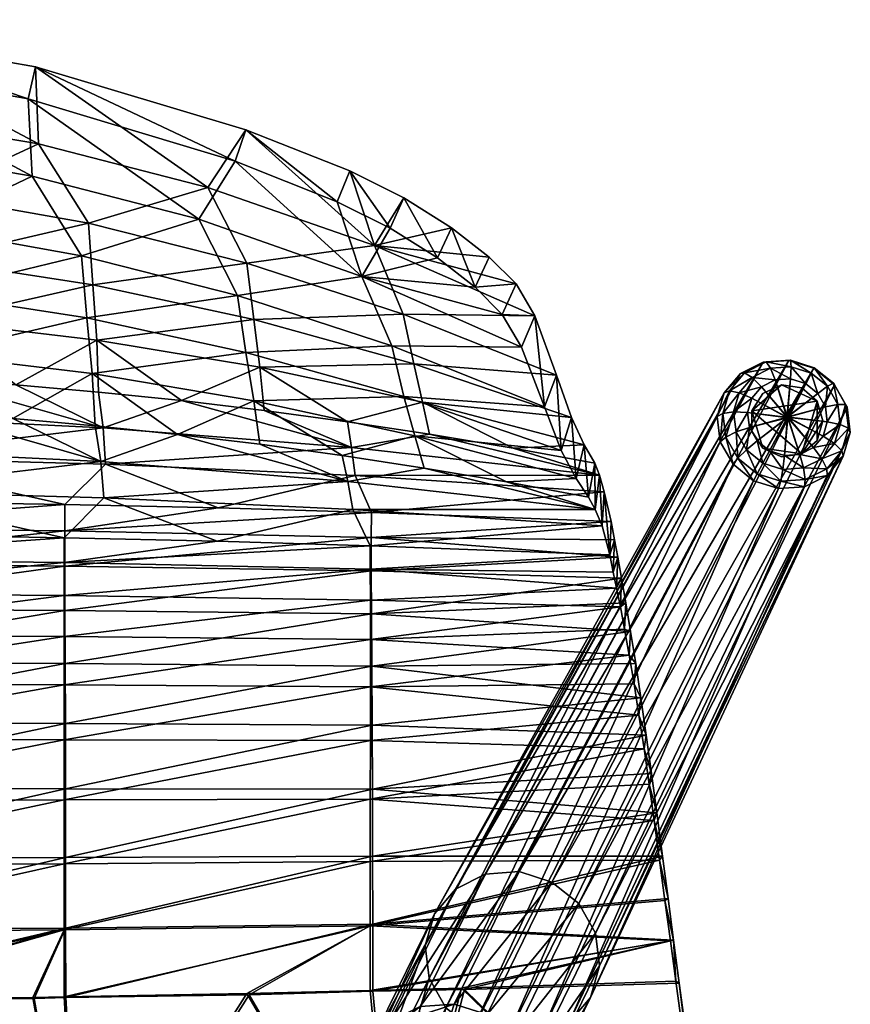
# Model space of a CAD drawing. Header units: millimetres. Extents: x -240 to 240, y -260 to 274.
# Tile 10 of 10: x 80 to 240, y 84 to 274. Entities that reach past the tile are written whole.
import ezdxf

# ---------------------------------------------------------------- set-up
doc = ezdxf.new("R2010")
doc.units = ezdxf.units.MM
for name, color, linetype, true_color in [('377I_seat', 7, 'Continuous', 0xe1c657), ('377I_seat_edge', 7, 'Continuous', 0xe4d699), ('377PJ wooden leg', 7, 'Continuous', 0xe4d699), ('felf glide', 7, 'Continuous', 0x000000)]:
    doc.layers.add(name, color=color, linetype=linetype, true_color=true_color)

msp = doc.modelspace()

# ---------------------------------------------------------------- meshes
at = {"layer": '377I_seat'}
mesh = msp.add_polyface(dxfattribs=at)
corners = [(63.27, 215.71, 609.39), (63.03, 204.45, 567.48), (47.11, 205.32, 567.5), (41.84, 271.97, 773.48), (82.94, 264.71, 772.9), (83.5, 249.84, 733.22), (93.98, 222.65, 650.89), (125.06, 215.96, 650.71), (94.78, 211.96, 609.3), (62.26, 240.02, 692.35), (62.77, 227.44, 651.02), (31.45, 230.32, 651.09), (116.21, 241.43, 733.09), (93.12, 234.52, 692.22), (79.09, 203.32, 567.49), (31.77, 217.96, 609.44), (50.39, 255.49, 733.33), (123.7, 226.84, 692.05), (95.06, 201.93, 567.42), (111.11, 200.29, 567.41), (92.81, 216.27, 652.6), (93.88, 205.5, 610.84), (123.51, 209.6, 652.2), (61.98, 221.04, 652.88), (62.67, 209.26, 611.12), (81.47, 258.55, 775.13), (82.26, 243.62, 735.38), (114.43, 235.29, 735.12), (121.46, 246.54, 773.97), (49.61, 249.21, 735.56), (61.39, 233.69, 694.38), (78.53, 196.84, 569.09), (91.8, 228.23, 694.13), (40.96, 265.75, 775.84), (121.93, 220.61, 693.78)]
mesh.append_faces([[corners[k] for k in face] for face in [(0, 1, 2), (3, 4, 5), (6, 7, 8), (9, 10, 11), (5, 12, 13), (0, 14, 1), (10, 0, 15), (3, 5, 16), (9, 13, 10), (10, 6, 0), (6, 8, 0), (13, 6, 10), (13, 17, 6), (8, 18, 14), (8, 19, 18), (4, 12, 5), (16, 5, 9), (5, 13, 9), (0, 8, 14), (20, 21, 22), (23, 24, 20), (20, 24, 21), (25, 26, 27), (25, 27, 28), (29, 30, 26), (24, 31, 21), (26, 32, 27), (33, 29, 26), (33, 26, 25), (26, 30, 32), (32, 20, 34), (30, 23, 32), (32, 23, 20)]])
mesh = msp.add_polyface(dxfattribs=at)
corners = [(126.24, 206.72, 609.17), (127.08, 198.4, 567.42), (111.11, 200.29, 567.41), (116.21, 241.43, 733.09), (123.7, 226.84, 692.05), (93.12, 234.52, 692.22), (125.06, 215.96, 650.71), (94.78, 211.96, 609.3), (153.93, 217.01, 691.84), (148.39, 230.24, 732.93), (143.16, 196.22, 567.33), (95.96, 195.05, 538.55), (143.93, 191.24, 538.48), (96.4, 188.03, 509.57), (123.52, 252.58, 771.92), (143.6, 244.63, 771.32), (93.98, 222.65, 650.89), (157.66, 199.97, 609.02), (155.97, 207.37, 650.48), (82.94, 264.71, 772.9), (123.51, 209.6, 652.2), (125.05, 200.24, 610.44), (154.03, 201.06, 651.7), (93.88, 205.5, 610.84), (110.36, 193.78, 568.81), (143.25, 184.68, 539.71), (126.26, 191.86, 568.63), (142.13, 189.69, 568.43), (156.17, 193.49, 609.94), (121.46, 246.54, 773.97), (114.43, 235.29, 735.12), (145.93, 224.28, 734.76), (121.93, 220.61, 693.78), (151.71, 210.86, 693.34), (141.15, 238.7, 773.24), (91.8, 228.23, 694.13), (92.81, 216.27, 652.6)]
mesh.append_faces([[corners[k] for k in face] for face in [(0, 1, 2), (3, 4, 5), (6, 0, 7), (4, 8, 6), (9, 8, 4), (0, 10, 1), (11, 12, 13), (3, 9, 4), (2, 1, 12), (14, 15, 9), (4, 6, 16), (14, 9, 3), (7, 0, 2), (0, 17, 10), (2, 12, 11), (6, 18, 0), (19, 14, 3), (1, 10, 12), (20, 21, 22), (20, 23, 21), (24, 25, 26), (23, 24, 21), (21, 27, 28), (29, 30, 31), (30, 32, 31), (21, 24, 26), (21, 26, 27), (31, 32, 33), (29, 31, 34), (30, 35, 32), (33, 20, 22), (32, 36, 20), (32, 20, 33)]])
mesh = msp.add_polyface(dxfattribs=at)
corners = [(157.66, 199.97, 609.02), (175.12, 191.13, 567.29), (158.97, 193.83, 567.3), (153.93, 217.01, 691.84), (183.54, 205.21, 692.05), (155.97, 207.37, 650.48), (179.34, 216.63, 733.13), (191.84, 185.87, 538.3), (186.43, 197.02, 650.71), (143.93, 191.24, 538.48), (148.39, 230.24, 732.93), (143.16, 196.22, 567.33), (154.05, 239.46, 769.58), (163.26, 233.66, 765.1), (175.7, 222.83, 749.53), (188.86, 191.76, 609.11), (170.51, 227.99, 758.32), (125.06, 215.96, 650.71), (190.89, 188.21, 567.19), (143.6, 244.63, 771.32), (126.24, 206.72, 609.17), (154.03, 201.06, 651.7), (156.17, 193.49, 609.94), (184.44, 190.69, 651.66), (187.33, 185.26, 609.74), (125.05, 200.24, 610.44), (142.13, 189.69, 568.43), (157.99, 187.26, 568.2), (145.93, 224.28, 734.76), (151.71, 210.86, 693.34), (176.78, 210.63, 734.68), (181.2, 199.06, 693.33), (151.38, 233.61, 771.47), (160.51, 227.86, 766.99), (141.15, 238.7, 773.24), (167.78, 222.17, 760.19), (173.03, 216.93, 751.28)]
mesh.append_faces([[corners[k] for k in face] for face in [(0, 1, 2), (3, 4, 5), (6, 4, 3), (2, 1, 7), (4, 8, 5), (2, 7, 9), (10, 6, 3), (0, 2, 11), (12, 13, 10), (14, 6, 10), (0, 15, 1), (13, 16, 10), (3, 5, 17), (19, 12, 10), (16, 14, 10), (5, 8, 0), (5, 0, 20), (8, 15, 0), (11, 2, 9), (21, 22, 23), (23, 22, 24), (21, 25, 22), (22, 26, 27), (28, 29, 30), (30, 29, 31), (29, 21, 31), (31, 21, 23), (32, 28, 33), (34, 28, 32), (35, 28, 36), (33, 28, 35), (36, 28, 30)]])
mesh.append_faces([[corners[k] for k in face] for face in [(1, 15, 18)]], dxfattribs={"vtx2": -1})
mesh = msp.add_polyface(dxfattribs=at)
corners = [(-29.81, 149.66, 430.71), (29.43, 149.84, 430.85), (29.45, 138.19, 423.13), (-0.03, 189.77, 509.56), (48.18, 189.33, 509.56), (29.39, 180.98, 479.13), (64.64, 180.61, 479.16), (31.1, 205.94, 567.5), (48.05, 197.33, 538.62), (0.12, 198.1, 538.66), (-0.2, 181.09, 479.17), (-29.77, 175.79, 465.15), (29.42, 175.82, 465.23), (29.41, 168.85, 452.14), (88.64, 149.53, 431.85), (88.59, 168.35, 452.63), (29.42, 160.15, 440.59), (-29.79, 168.73, 451.96), (-29.8, 159.99, 440.41), (88.61, 159.76, 441.33), (88.59, 175.16, 465.48), (47.11, 205.32, 567.5), (63.03, 204.45, 567.48), (64.55, 174.24, 481.26), (29.35, 174.61, 481.22), (29.36, 169.65, 467.86), (88.48, 145.41, 437.16), (29.37, 145.59, 436.06), (29.37, 134.88, 428.98), (30.93, 199.5, 569.34), (47.81, 190.88, 540.41), (46.78, 198.87, 569.28), (-0.02, 183.32, 511.39), (48.05, 182.87, 511.32), (88.47, 162.68, 456.24), (29.37, 163.13, 455.67), (29.37, 155.07, 444.99), (88.48, 154.78, 445.84), (88.46, 169.01, 468.16), (-0.71, 199.99, 569.39), (0.11, 191.66, 540.49), (62.64, 197.99, 569.2), (62.67, 209.26, 611.12), (-0.19, 174.71, 481.22)]
mesh.append_faces([[corners[k] for k in face] for face in [(3, 4, 5), (4, 6, 5), (3, 5, 10), (14, 2, 1), (15, 16, 13), (9, 4, 3), (19, 1, 16), (20, 13, 12), (21, 22, 8), (9, 8, 4), (7, 21, 8), (6, 12, 5), (23, 24, 25), (26, 27, 28), (29, 30, 31), (32, 24, 33), (34, 35, 36), (37, 36, 27), (38, 25, 35), (33, 24, 23), (31, 30, 41), (42, 31, 41), (40, 33, 30), (32, 43, 24), (40, 32, 33)]])
mesh.append_faces([[corners[k] for k in face] for face in [(0, 1, 2), (7, 8, 9), (11, 12, 13), (17, 13, 16), (18, 16, 1), (29, 39, 40), (40, 30, 29)]], dxfattribs={"vtx2": -1})
mesh = msp.add_polyface(dxfattribs=at)
corners = [(63.03, 204.45, 567.48), (79.09, 203.32, 567.49), (95.96, 195.05, 538.55), (48.05, 197.33, 538.62), (48.18, 189.33, 509.56), (88.57, 180.22, 479.24), (29.42, 175.82, 465.23), (64.64, 180.61, 479.16), (95.06, 201.93, 567.42), (111.11, 200.29, 567.41), (88.59, 175.16, 465.48), (88.59, 168.35, 452.63), (29.41, 168.85, 452.14), (88.61, 159.76, 441.33), (29.42, 160.15, 440.59), (118.18, 179.58, 479.44), (88.64, 149.53, 431.85), (29.43, 149.84, 430.85), (96.4, 188.03, 509.57), (88.44, 173.83, 481.29), (29.36, 169.65, 467.86), (88.46, 169.01, 468.16), (29.37, 163.13, 455.67), (88.47, 162.68, 456.24), (48.05, 182.87, 511.32), (64.55, 174.24, 481.26), (94.45, 195.44, 568.96), (95.52, 188.55, 540.14), (110.36, 193.78, 568.81), (62.67, 209.26, 611.12), (62.64, 197.99, 569.2), (78.53, 196.84, 569.09), (93.88, 205.5, 610.84), (117.99, 173.15, 481.35), (96.13, 181.52, 511.14), (29.37, 155.07, 444.99), (88.48, 154.78, 445.84), (88.48, 145.41, 437.16), (29.37, 145.59, 436.06), (47.81, 190.88, 540.41)]
mesh.append_faces([[corners[k] for k in face] for face in [(0, 1, 2), (3, 2, 4), (0, 2, 3), (5, 6, 7), (8, 9, 2), (4, 5, 7), (10, 11, 12), (11, 13, 14), (15, 10, 5), (16, 17, 13), (2, 18, 4), (4, 18, 5), (1, 8, 2), (5, 10, 6), (18, 15, 5), (19, 20, 21), (21, 22, 23), (24, 25, 19), (26, 27, 28), (29, 30, 31), (32, 26, 28), (33, 19, 21), (34, 19, 33), (23, 35, 36), (37, 36, 38), (19, 25, 20), (30, 39, 27), (31, 27, 26), (30, 27, 31), (32, 31, 26), (27, 24, 34), (39, 24, 27), (24, 19, 34)]])
mesh = msp.add_polyface(dxfattribs=at)
corners = [(144.61, 185.83, 509.52), (147.77, 178.71, 479.55), (118.18, 179.58, 479.44), (143.93, 191.24, 538.48), (96.4, 188.03, 509.57), (147.85, 149.01, 433.94), (88.64, 149.53, 431.85), (147.79, 159.15, 442.99), (88.59, 175.16, 465.48), (191.84, 185.87, 538.3), (147.75, 167.43, 453.76), (88.61, 159.76, 441.33), (88.59, 168.35, 452.63), (192.69, 182.69, 509.23), (147.75, 173.89, 466.09), (88.68, 137.96, 424.37), (147.57, 161.78, 457.4), (88.48, 154.78, 445.84), (147.57, 154.2, 447.55), (147.53, 172.27, 481.43), (117.99, 173.15, 481.35), (88.46, 169.01, 468.16), (110.36, 193.78, 568.81), (95.52, 188.55, 540.14), (143.25, 184.68, 539.71), (142.13, 189.69, 568.43), (157.99, 187.26, 568.2), (96.13, 181.52, 511.14), (144.21, 179.26, 510.82), (192.32, 176.09, 510.39), (147.55, 167.74, 468.77), (88.47, 162.68, 456.24), (126.26, 191.86, 568.63), (191, 179.26, 539.1), (156.17, 193.49, 609.94), (173.84, 184.58, 567.96), (147.57, 145.06, 439.37), (88.48, 145.41, 437.16)]
mesh.append_faces([[corners[k] for k in face] for face in [(0, 1, 2), (3, 0, 4), (5, 6, 7), (1, 8, 2), (3, 9, 0), (4, 0, 2), (10, 11, 12), (0, 13, 1), (10, 7, 11), (1, 14, 8), (14, 12, 8), (5, 15, 6), (7, 6, 11), (14, 10, 12), (16, 17, 18), (19, 20, 21), (22, 23, 24), (25, 24, 26), (24, 27, 28), (23, 27, 24), (28, 20, 19), (28, 19, 29), (27, 20, 28), (30, 21, 31), (19, 21, 30), (32, 24, 25), (24, 28, 33), (34, 26, 35), (16, 31, 17), (36, 18, 37), (18, 17, 37), (30, 31, 16)]])
mesh = msp.add_polyface(dxfattribs=at)
corners = [(199.81, 142.91, 433.22), (147.91, 137.62, 426.94), (147.85, 149.01, 433.94), (198.81, 149.55, 437.44), (196.06, 165.98, 454.55), (196.9, 161.28, 448.23), (147.79, 159.15, 442.99), (147.75, 167.43, 453.76), (194.06, 176.94, 479.69), (194.71, 173.44, 469.33), (147.75, 173.89, 466.09), (191.84, 185.87, 538.3), (192.69, 182.69, 509.23), (144.61, 185.83, 509.52), (197.83, 155.71, 442.44), (195.34, 170.07, 461.72), (147.77, 178.71, 479.55), (190.89, 188.21, 567.19), (175.12, 191.13, 567.29), (157.99, 187.26, 568.2), (191, 179.26, 539.1), (173.84, 184.58, 567.96), (144.21, 179.26, 510.82), (192.32, 176.09, 510.39), (156.17, 193.49, 609.94), (187.33, 185.26, 609.74), (143.25, 184.68, 539.71), (189.68, 181.64, 567.68), (193.83, 170.5, 481.58), (147.53, 172.27, 481.43), (147.55, 167.74, 468.77), (194.48, 167.18, 471.74), (195.12, 164.1, 464.76), (147.57, 161.78, 457.4), (195.85, 160.45, 458.35), (147.57, 154.2, 447.55), (196.66, 156.14, 452.54), (197.54, 151.17, 447.37), (198.48, 145.6, 442.86), (147.57, 145.06, 439.37), (199.44, 139.53, 439.01)]
mesh.append_faces([[corners[k] for k in face] for face in [(0, 1, 2), (0, 2, 3), (4, 5, 6), (4, 6, 7), (8, 9, 10), (11, 12, 13), (3, 2, 14), (10, 15, 7), (8, 10, 16), (9, 15, 10), (14, 2, 6), (12, 8, 16), (15, 4, 7), (5, 14, 6), (19, 20, 21), (20, 22, 23), (24, 21, 25), (19, 26, 20), (28, 29, 30), (23, 29, 28), (28, 30, 31), (31, 30, 32), (32, 33, 34), (30, 33, 32), (34, 35, 36), (34, 33, 35), (36, 35, 37), (38, 37, 39), (37, 35, 39), (40, 38, 39)]])
mesh.append_faces([[corners[k] for k in face] for face in [(17, 11, 18), (27, 25, 21), (21, 20, 27)]], dxfattribs={"vtx2": -1})
mesh = msp.add_polyface(dxfattribs=at)
corners = [(88.73, 112.09, 415.59), (29.47, 112.03, 413.91), (88.71, 125.37, 418.97), (88.73, 98.43, 414.02), (29.44, 98.09, 412.22), (29.46, 125.49, 417.49), (-29.85, 111.85, 413.88), (29.47, 84.5, 412.13), (148.01, 112.35, 418.97), (88.68, 137.96, 424.37), (29.45, 138.19, 423.13), (88.64, 149.53, 431.85), (88.8, 85.05, 413.97), (82.63, 84.88, 413.69), (-29.83, 138, 423.02), (147.97, 125.29, 421.99), (-29.84, 125.29, 417.42), (147.91, 137.62, 426.94), (88.46, 110.89, 422.19), (29.36, 97.69, 418.92), (88.45, 98.09, 420.72), (88.47, 123.22, 425.33), (29.36, 110.68, 420.49), (88.47, 134.81, 430.31), (29.37, 134.88, 428.98), (29.37, 123.18, 423.8), (-29.73, 110.68, 420.5), (147.57, 145.06, 439.37), (88.48, 145.41, 437.16), (-29.73, 97.69, 418.92), (-29.74, 123.18, 423.8), (-29.74, 134.88, 428.98), (29.37, 145.59, 436.06), (29.35, 84.57, 418.83), (82.37, 85.08, 420.39), (88.44, 85.17, 420.66), (147.54, 98.88, 424.33), (147.57, 134.66, 432.97), (147.56, 123.32, 428.39), (147.55, 111.3, 425.58)]
mesh.append_faces([[corners[k] for k in face] for face in [(0, 1, 2), (0, 3, 4), (2, 1, 5), (3, 7, 4), (8, 3, 0), (9, 10, 11), (12, 13, 3), (0, 4, 1), (9, 5, 10), (15, 0, 2), (17, 2, 9), (2, 5, 9), (18, 19, 20), (21, 22, 18), (23, 24, 25), (23, 25, 21), (27, 28, 23), (28, 24, 23), (21, 25, 22), (18, 22, 19), (20, 19, 33), (20, 34, 35), (36, 20, 35), (37, 23, 21), (38, 21, 18), (39, 18, 20)]])
mesh.append_faces([[corners[k] for k in face] for face in [(6, 1, 4), (14, 10, 5), (16, 5, 1), (26, 22, 25), (29, 19, 22), (30, 25, 24), (31, 24, 32)]], dxfattribs={"vtx2": -1})
mesh = msp.add_polyface(dxfattribs=at)
corners = [(147.91, 137.62, 426.94), (88.68, 137.96, 424.37), (147.85, 149.01, 433.94), (206.11, 96.1, 422.88), (148.04, 99.18, 417.65), (205.05, 104.17, 423.02), (88.73, 98.43, 414.02), (148.01, 112.35, 418.97), (200.85, 135.67, 429.68), (147.97, 125.29, 421.99), (88.73, 112.09, 415.59), (88.71, 125.37, 418.97), (203.97, 112.35, 423.68), (202.89, 120.72, 425.03), (88.8, 85.05, 413.97), (201.88, 128.31, 426.99), (148.06, 86.26, 417.64), (124.19, 85.57, 415.94), (199.81, 142.91, 433.22), (147.54, 98.88, 424.33), (123.75, 85.82, 422.63), (147.53, 86.38, 424.32), (205.51, 95.98, 429.55), (206.56, 88.19, 429.81), (165.14, 86.86, 425.77), (200.42, 133.05, 435.84), (199.44, 139.53, 439.01), (147.57, 134.66, 432.97), (147.57, 145.06, 439.37), (201.4, 126.27, 433.36), (147.56, 123.32, 428.39), (202.37, 119.25, 431.56), (203.41, 111.54, 430.31), (147.55, 111.3, 425.58), (204.46, 103.76, 429.68), (88.45, 98.09, 420.72), (88.47, 134.81, 430.31), (88.46, 110.89, 422.19), (88.47, 123.22, 425.33)]
mesh.append_faces([[corners[k] for k in face] for face in [(0, 1, 2), (3, 4, 5), (4, 6, 7), (8, 9, 0), (7, 10, 9), (9, 11, 0), (12, 7, 13), (4, 14, 6), (5, 4, 12), (15, 9, 8), (16, 17, 4), (8, 0, 18), (13, 7, 9), (13, 9, 15), (3, 16, 4), (12, 4, 7), (19, 20, 21), (22, 19, 21), (23, 22, 24), (25, 26, 27), (26, 28, 27), (29, 25, 30), (25, 27, 30), (31, 29, 30), (32, 31, 33), (31, 30, 33), (34, 32, 19), (32, 33, 19), (22, 34, 19), (33, 35, 19), (28, 36, 27), (30, 37, 33), (27, 38, 30)]])
mesh = msp.add_polyface(dxfattribs=at)
corners = [(226.44, -56.23, 442.26), (161.23, -58.3, 433.43), (220.22, -3.16, 434.68), (213.78, 39.73, 428.05), (152.72, 36.44, 421.72), (165.77, 86.59, 419.09), (94.46, -13.46, 422.48), (91.59, 34.21, 417.5), (124.19, 85.57, 415.94), (157.47, -11.32, 427.67), (96.75, -59.71, 427.59), (207.22, 87.83, 423.15), (206.11, 96.1, 422.88), (148.04, 99.18, 417.65), (88.8, 85.05, 413.97), (148.06, 86.26, 417.64), (225.66, -32.61, 439.7), (160.46, -57.6, 440.05), (156.77, -10.55, 434.29), (96.26, -59, 434.24), (94.04, -12.75, 429.14), (224.88, -55.56, 448.81), (218.85, -2.39, 441.25), (222.88, -32.06, 445.77), (152.14, 37.04, 428.37), (91.26, 34.74, 424.17), (213.04, 40.42, 434.67), (123.75, 85.82, 422.63), (165.14, 86.86, 425.77), (147.53, 86.38, 424.32), (206.56, 88.19, 429.81), (147.54, 98.88, 424.33), (88.44, 85.17, 420.66), (205.51, 95.98, 429.55)]
mesh.append_faces([[corners[k] for k in face] for face in [(0, 1, 2), (3, 4, 5), (4, 6, 7), (4, 7, 8), (2, 9, 3), (9, 10, 6), (1, 10, 9), (3, 5, 11), (3, 9, 4), (9, 6, 4), (11, 5, 12), (13, 8, 14), (5, 4, 15), (12, 5, 15), (2, 1, 9), (4, 8, 15), (0, 2, 16), (17, 18, 19), (18, 20, 19), (21, 22, 17), (22, 18, 17), (21, 23, 22), (18, 24, 20), (24, 25, 20), (26, 24, 18), (22, 26, 18), (24, 27, 25), (26, 28, 24), (24, 29, 27), (28, 29, 24), (26, 30, 28), (31, 32, 27), (33, 29, 28)]])
mesh = msp.add_polyface(dxfattribs=at)
corners = [(30.48, 33.09, 415.39), (-0.31, 84.34, 411.9), (29.47, 84.5, 412.13), (96.75, -59.71, 427.59), (32.26, -60.41, 424.67), (94.46, -13.46, 422.48), (31.48, -14.52, 419.89), (-0.5, -106.73, 429.46), (-30.63, 33.08, 415.39), (124.19, 85.57, 415.94), (91.59, 34.21, 417.5), (88.8, 85.05, 413.97), (-29.79, 84.41, 412.13), (88.73, 98.43, 414.02), (41.2, 84.47, 412.34), (29.44, 98.09, 412.22), (82.63, 84.88, 413.69), (-0.5, -105.97, 436.12), (32.06, -59.7, 431.33), (31.32, -13.86, 426.56), (96.26, -59, 434.24), (94.04, -12.75, 429.14), (30.4, 33.59, 422.07), (-30.47, 33.59, 422.07), (91.26, 34.74, 424.17), (41.02, 84.64, 419.05), (-0.31, 84.49, 418.61), (-29.73, 84.57, 418.84), (29.35, 84.57, 418.83), (82.37, 85.08, 420.39), (88.44, 85.17, 420.66), (123.75, 85.82, 422.63), (29.36, 97.69, 418.92), (88.45, 98.09, 420.72)]
mesh.append_faces([[corners[k] for k in face] for face in [(0, 1, 2), (3, 4, 5), (5, 4, 6), (9, 10, 11), (0, 12, 1), (13, 14, 2), (2, 1, 15), (14, 0, 2), (10, 0, 14), (5, 6, 10), (10, 16, 11), (10, 6, 0), (13, 16, 14), (10, 14, 16), (20, 21, 18), (21, 19, 18), (21, 24, 19), (24, 22, 19), (24, 25, 22), (22, 26, 27), (22, 28, 26), (25, 28, 22), (24, 29, 25), (24, 30, 29), (31, 30, 24), (32, 26, 28), (33, 28, 25), (33, 25, 29)]])
mesh.append_faces([[corners[k] for k in face] for face in [(6, 4, 7), (8, 0, 6), (17, 18, 19), (19, 22, 23)]], dxfattribs={"vtx2": -1})
at = {"layer": '377I_seat_edge', "color": 53, "true_color": 0xe1c657}
mesh = msp.add_polyface(dxfattribs=at)
corners = [(-223.89, -32.86, 439.19), (-222.96, -32.06, 445.77), (187.33, 185.26, 609.74), (43.98, -255.15, 423.9), (30.35, -255.76, 423.57), (-194.51, 167.18, 471.74), (-195.33, 170.07, 461.72), (225.66, -32.61, 439.7), (224.88, -55.56, 448.81), (222.88, -32.06, 445.77), (220.22, -3.16, 434.68), (-205.58, 95.98, 429.55), (-205.11, 104.26, 423.02), (96.93, -249.57, 427.06), (83.7, -255.49, 431.35), (83.58, -251.48, 425.99), (97.08, -253.51, 432.48), (186.43, 197.02, 650.71), (110.28, -251.03, 433.86), (124.94, -244.16, 429.92), (-175.39, 223, 749.47), (-170.16, 228.22, 758.35), (123.52, 252.58, 771.92), (-162.85, 233.92, 765.16), (-151.05, 233.8, 771.48), (197.83, 155.71, 442.44), (196.9, 161.28, 448.23), (121.46, 246.54, 773.97), (81.47, 258.55, 775.13), (-173.33, -226.49, 443.66), (-156.52, -233.7, 434.43), (-194.74, 173.45, 469.37), (-194.24, 176.64, 478.68), (-30.43, -255.82, 423.53), (-44.12, -259.18, 429.25), (202.89, 120.72, 425.03), (201.4, 126.27, 433.36), (202.37, 119.25, 431.56), (201.88, 128.31, 426.99), (195.85, 160.45, 458.35), (195.34, 170.07, 461.72), (-191.41, 185.92, 538.28), (-192.72, 182.69, 509.22), (-190.77, 179.3, 539.1), (-30.47, -259.82, 428.9), (225.94, -104.03, 453.25), (226.44, -56.23, 442.26), (226.86, -104.48, 446.62), (223.52, -131.6, 454.13), (-200.48, 133.05, 435.84), (-201.93, 128.46, 427.03), (15.84, -260.22, 428.69), (30.4, -259.82, 428.9), (199.44, 139.53, 439.01), (200.42, 133.05, 435.84), (-61.7, 269.04, 773.15), (-82.44, 264.8, 772.8), (-60.89, 262.83, 775.55), (143.16, -238.65, 432.52), (-97.01, -249.57, 427.06), (143.6, 244.63, 771.32), (141.15, 238.7, 773.24), (154.05, 239.46, 769.58), (70.31, -253.01, 425.11), (200.85, 135.67, 429.68), (193.83, 170.5, 481.58), (192.69, 182.69, 509.23), (-172.73, 217.11, 751.24), (-178.13, 218.87, 739.35), (202.32, -197.02, 449.71), (202.7, -196.25, 443.07), (212.12, -178.15, 445.33), (41.84, 271.97, 773.48), (-198.79, 149.73, 437.56), (-219.73, -8.3, 442.19), (-220.62, -9.15, 435.6), (-216.52, 15.35, 438.43), (189.68, 181.64, 567.68), (190.89, 188.21, 567.19), (188.86, 191.76, 609.11), (191.84, 185.87, 538.3), (195.12, 164.1, 464.76), (194.71, 173.44, 469.33), (205.05, 104.17, 423.02), (203.97, 112.35, 423.68), (207.22, 87.83, 423.15), (205.51, 95.98, 429.55), (-197.8, 155.74, 442.45), (-197.54, 151.17, 447.37), (-196.89, 161.34, 448.31), (203.41, 111.54, 430.31), (-186.97, 185.38, 609.69), (-208.71, -185.93, 444.48), (-190.22, -211.96, 440.17), (-208.27, -186.27, 451.17), (156.44, -233.71, 434.42), (156.55, -235.87, 440.78), (143.29, -241.52, 438.57), (206.56, 88.19, 429.81), (-199.48, 139.53, 439), (-200.89, 135.73, 429.7), (-199.84, 142.91, 433.22), (-15.89, -256.27, 423.28), (-15.92, -260.22, 428.69), (-204.53, 103.76, 429.68), (-204.04, 112.42, 423.69), (213.78, 39.73, 428.05), (213.04, 40.42, 434.67), (218.85, -2.39, 441.25), (-190.07, -212.86, 446.83), (-173.31, -224.97, 437.12), (-143.24, -238.61, 432.54), (-143.36, -241.52, 438.57), (125.07, -247.45, 435.77), (133.23, -245.03, 436.98), (133.15, -241.93, 431.04), (-226.63, -68.74, 443.61), (-225.71, -68.11, 450.22), (-167.43, 222.39, 760.23), (-160.1, 228.11, 767.06), (-189.29, 181.73, 567.69), (-193.98, 170.15, 480.41), (-192.35, 176.09, 510.39), (-202.45, 119.25, 431.56), (-203.48, 111.54, 430.31), (-202.96, 120.72, 425.03), (-186.24, 197.11, 650.64), (-188.5, 191.87, 608.98), (-20.21, 267.59, 776.02), (-175.57, 212.89, 740.93), (-183.31, 205.34, 692.02), (192.32, 176.09, 510.39), (191, 179.26, 539.1), (218.03, -159.1, 453.44), (218.68, -159.11, 446.77), (224.34, -131.87, 447.48), (160.51, 227.86, 766.99), (151.38, 233.61, 771.47), (198.81, 149.55, 437.44), (197.54, 151.17, 447.37), (-81.11, 258.66, 775.14), (-122.97, 252.77, 771.83), (-121.1, 246.7, 773.99), (-195.11, 164.1, 464.76), (-196.06, 166.08, 454.7), (-125.01, -244.18, 429.91), (-110.19, -247.23, 428.34), (-125.15, -247.45, 435.77), (-110.35, -251.03, 433.86), (179.34, 216.63, 733.13), (173.03, 216.93, 751.28), (175.7, 222.83, 749.53), (189.99, -212.86, 446.83), (211.65, -178.41, 452.02), (190.16, -211.95, 440.18), (176.33, -224.39, 444.2), (176.31, -222.91, 437.65), (-195.83, 160.45, 458.34), (-196.65, 156.14, 452.54), (-156.63, -235.87, 440.78), (167.78, 222.17, 760.19), (163.26, 233.66, 765.1), (170.51, 227.99, 758.32), (-143.11, 244.84, 771.25), (57.25, -258.27, 429.76), (57.18, -254.23, 424.41), (70.41, -257.06, 430.45), (206.11, 96.1, 422.88), (204.46, 103.76, 429.68), (-190.3, 188.33, 566.97), (-188.15, 183.44, 589.1), (-189.33, 190.01, 588.59), (194.48, 167.18, 471.74), (194.06, 176.94, 479.69), (-217.37, 14.44, 431.84), (-213.1, 40.49, 434.66), (20.85, 273.81, 773.59), (-20.56, 273.83, 773.58), (20.59, 267.57, 776.02), (-70.49, -257.06, 430.45), (-83.65, -251.48, 425.99), (-70.38, -253.01, 425.11), (-83.78, -255.49, 431.35), (196.66, 156.14, 452.54), (196.06, 165.98, 454.55), (-97.15, -253.51, 432.48), (183.54, 205.21, 692.05), (184.44, 190.69, 651.66), (-213.87, 39.76, 428.04), (-206.64, 88.19, 429.81), (199.81, 142.91, 433.22), (198.48, 145.6, 442.86), (-153.71, 239.66, 769.59), (-140.79, 238.88, 773.26), (40.96, 265.75, 775.84), (82.94, 264.71, 772.9), (-206.19, 96.01, 422.88), (-207.29, 87.92, 423.14), (-226.02, -104.03, 453.25), (-226.93, -104.46, 446.62), (-224.41, -131.87, 447.48), (-201.48, 126.27, 433.36), (176.78, 210.63, 734.68), (181.2, 199.06, 693.33), (-184.25, 190.78, 651.59), (-180.98, 199.19, 693.31), (-198.49, 145.6, 442.85), (-223.6, -131.6, 454.13), (110.11, -247.23, 428.34), (-218.76, -159.1, 446.77), (-218.11, -159.1, 453.44), (44.04, -259.18, 429.25), (15.82, -256.13, 423.39), (-0.04, -260.36, 428.62), (-0.02, -256.32, 423.28), (-57.24, -254.22, 424.42), (-44.05, -255.14, 423.9), (-57.33, -258.27, 429.76)]
mesh.append_faces([[corners[k] for k in face] for face in [(17, 2, 79), (155, 96, 156), (96, 95, 156), (9, 8, 7), (7, 8, 46), (108, 9, 10), (10, 9, 7), (17, 187, 2), (113, 18, 19), (18, 208, 19), (22, 195, 27), (27, 195, 28), (29, 110, 30), (29, 30, 159), (41, 42, 43), (42, 122, 43), (46, 45, 47), (8, 45, 46), (47, 48, 135), (45, 48, 47), (114, 115, 58), (97, 114, 58), (66, 65, 173), (66, 131, 65), (71, 69, 70), (71, 153, 69), (79, 77, 78), (79, 2, 77), (78, 132, 80), (78, 77, 132), (127, 171, 91), (171, 170, 91), (92, 93, 94), (94, 93, 109), (97, 58, 95), (96, 97, 95), (60, 22, 61), (61, 22, 27), (103, 102, 214), (103, 214, 213), (106, 108, 10), (107, 108, 106), (109, 93, 110), (109, 110, 29), (112, 111, 145), (112, 145, 147), (113, 19, 115), (114, 113, 115), (169, 41, 120), (41, 43, 120), (42, 32, 122), (32, 121, 122), (126, 127, 204), (127, 91, 204), (68, 130, 129), (129, 130, 205), (80, 131, 66), (80, 132, 131), (135, 133, 134), (48, 133, 135), (140, 56, 141), (140, 141, 142), (148, 145, 146), (147, 145, 148), (70, 69, 152), (70, 152, 154), (134, 133, 153), (134, 153, 71), (152, 155, 154), (155, 156, 154), (159, 30, 112), (112, 30, 111), (142, 163, 193), (142, 141, 163), (169, 120, 170), (171, 169, 170), (148, 146, 185), (185, 146, 59), (186, 203, 187), (186, 187, 17), (193, 192, 24), (193, 163, 192), (28, 72, 194), (195, 72, 28), (198, 200, 207), (198, 199, 200), (149, 202, 203), (149, 203, 186), (205, 126, 204), (130, 126, 205), (207, 200, 210), (200, 209, 210), (18, 16, 208), (16, 13, 208), (210, 92, 94), (209, 92, 210)]], dxfattribs={"color": 53})
mesh.append_faces([[corners[k] for k in face] for face in [(117, 1, 0), (0, 116, 117), (3, 211, 52), (52, 4, 3), (5, 31, 6), (6, 143, 5), (104, 12, 196), (196, 11, 104), (13, 16, 14), (14, 15, 13), (118, 21, 20), (20, 67, 118), (119, 24, 192), (192, 23, 119), (25, 26, 183), (183, 139, 25), (121, 32, 31), (31, 5, 121), (44, 34, 216), (216, 33, 44), (35, 38, 36), (36, 37, 35), (184, 40, 81), (81, 39, 184), (151, 162, 160), (160, 150, 151), (103, 44, 33), (33, 102, 103), (49, 100, 50), (50, 201, 49), (4, 52, 51), (51, 212, 4), (64, 190, 53), (53, 54, 64), (140, 57, 55), (55, 56, 140), (182, 185, 59), (59, 180, 182), (137, 62, 60), (60, 61, 137), (15, 14, 166), (166, 63, 15), (38, 64, 54), (54, 36, 38), (67, 20, 68), (68, 129, 67), (194, 72, 176), (176, 178, 194), (88, 87, 73), (73, 206, 88), (74, 76, 174), (174, 75, 74), (40, 82, 172), (172, 81, 40), (83, 84, 90), (90, 168, 83), (167, 86, 98), (98, 85, 167), (158, 89, 87), (87, 88, 158), (84, 35, 37), (37, 90, 84), (85, 98, 107), (107, 106, 85), (99, 101, 100), (100, 49, 99), (124, 105, 12), (12, 104, 124), (198, 117, 116), (116, 199, 198), (118, 119, 23), (23, 21, 118), (123, 125, 105), (105, 124, 123), (57, 128, 177), (177, 55, 57), (136, 161, 62), (62, 137, 136), (138, 25, 139), (139, 191, 138), (143, 6, 144), (144, 157, 143), (149, 151, 150), (150, 202, 149), (157, 144, 89), (89, 158, 157), (217, 179, 181), (181, 215, 217), (1, 74, 75), (75, 0, 1), (160, 162, 161), (161, 136, 160), (63, 166, 164), (164, 165, 63), (167, 83, 168), (168, 86, 167), (82, 173, 65), (65, 172, 82), (76, 175, 188), (188, 174, 76), (128, 178, 176), (176, 177, 128), (179, 182, 180), (180, 181, 179), (26, 184, 39), (39, 183, 26), (175, 189, 197), (197, 188, 175), (190, 138, 191), (191, 53, 190), (189, 11, 196), (196, 197, 189), (201, 50, 125), (125, 123, 201), (206, 73, 101), (101, 99, 206), (165, 164, 211), (211, 3, 165), (212, 51, 213), (213, 214, 212), (34, 217, 215), (215, 216, 34)]], dxfattribs={"vtx2": -1, "color": 53})
at = {"layer": '377PJ wooden leg'}
mesh = msp.add_polyface(dxfattribs=at)
corners = [(169.75, 108.87, 334.15), (223.39, 207.69, 10.34), (228.38, 208.05, 11.23), (176.3, 109.35, 335.31), (164, 106, 332.36), (219.01, 205.5, 8.98), (159.93, 101.18, 330.24), (215.9, 201.82, 7.36), (158.15, 95.12, 328.09), (214.54, 197.2, 5.72), (158.94, 88.76, 326.25), (215.14, 192.35, 4.32), (162.17, 83.07, 325), (217.61, 188.01, 3.36), (167.35, 78.91, 324.52), (221.56, 184.83, 3), (223.34, 188.22, -0.13), (222.25, 186.15, 0.9), (226.82, 184.71, 1.17), (226.4, 183.31, 3.28), (173.7, 76.91, 324.9), (227.22, 187, 0.1), (231.54, 185.05, 2.01), (231.4, 183.67, 4.17), (180.25, 77.38, 326.06), (235.78, 185.86, 5.53), (235.68, 187.11, 3.3), (185.99, 80.25, 327.84), (190.07, 85.08, 329.97), (238.89, 189.54, 7.15), (191.84, 91.14, 332.12), (240.24, 194.16, 8.79), (191.06, 97.49, 333.96), (239.64, 199.01, 10.19), (187.83, 103.19, 335.21), (237.18, 203.35, 11.15), (182.64, 107.35, 335.69), (233.22, 206.53, 11.51)]
mesh.append_faces([[corners[k] for k in face] for face in [(0, 1, 2), (2, 3, 0), (4, 5, 1), (1, 0, 4), (6, 7, 5), (5, 4, 6), (8, 9, 7), (7, 6, 8), (10, 11, 9), (9, 8, 10), (12, 13, 11), (11, 10, 12), (14, 15, 13), (13, 12, 14), (16, 17, 18), (19, 18, 17), (17, 15, 19), (20, 19, 15), (15, 14, 20), (21, 18, 22), (23, 22, 18), (18, 19, 23), (24, 23, 19), (19, 20, 24), (25, 26, 22), (22, 23, 25), (27, 25, 23), (23, 24, 27), (28, 29, 25), (25, 27, 28), (30, 31, 29), (29, 28, 30), (32, 33, 31), (31, 30, 32), (34, 35, 33), (33, 32, 34), (36, 37, 35), (35, 34, 36), (3, 2, 37), (37, 36, 3)]], dxfattribs={"vtx2": -1})
mesh = msp.add_polyface(dxfattribs=at)
corners = [(225.71, 204.28, 4.52), (228.16, 196.89, 2.68), (228.08, 196.89, 2.67), (224.81, 206.53, 5.75), (228.7, 204.5, 5.05), (223.97, 207.75, 7.84), (228.81, 206.81, 6.46), (228.69, 208.09, 8.68), (223.39, 207.69, 10.34), (228.38, 208.05, 11.23), (223.09, 202.97, 3.7), (228.23, 196.93, 2.7), (221.3, 204.77, 4.66), (219.83, 205.68, 6.56), (219.01, 205.5, 8.98), (221.23, 200.77, 2.73), (228.27, 196.98, 2.73), (218.81, 201.82, 3.36), (216.89, 202.2, 5.02), (215.9, 201.82, 7.36), (220.42, 198, 1.75), (228.29, 197.05, 2.75), (217.72, 198.12, 2.05), (215.61, 197.83, 3.48), (214.54, 197.2, 5.72), (220.77, 195.1, 0.91), (228.28, 197.13, 2.78), (218.2, 194.24, 0.93), (216.18, 193.25, 2.15), (215.14, 192.35, 4.32), (222.25, 192.5, 0.34), (228.25, 197.19, 2.79), (224.62, 190.6, 0.12), (228.19, 197.24, 2.8)]
mesh.append_faces([[corners[k] for k in face] for face in [(0, 1, 2), (3, 0, 4), (5, 3, 6), (6, 7, 5), (8, 5, 7), (7, 9, 8), (10, 11, 1), (1, 0, 10), (12, 10, 0), (0, 3, 12), (13, 12, 3), (3, 5, 13), (14, 13, 5), (5, 8, 14), (15, 16, 11), (11, 10, 15), (17, 15, 10), (10, 12, 17), (18, 17, 12), (12, 13, 18), (19, 18, 13), (13, 14, 19), (20, 21, 16), (16, 15, 20), (22, 20, 15), (15, 17, 22), (23, 22, 17), (17, 18, 23), (24, 23, 18), (18, 19, 24), (25, 26, 21), (21, 20, 25), (27, 25, 20), (20, 22, 27), (28, 27, 22), (22, 23, 28), (23, 24, 29), (30, 31, 26), (26, 25, 30), (32, 33, 31)]], dxfattribs={"vtx2": -1})
mesh = msp.add_polyface(dxfattribs=at)
corners = [(228.08, 196.89, 2.67), (228.7, 204.5, 5.05), (225.71, 204.28, 4.52), (228.81, 206.81, 6.46), (224.81, 206.53, 5.75), (230.5, 189.9, 0.82), (228.04, 197.26, 2.78), (228.11, 197.26, 2.79), (233.13, 191.21, 1.64), (227.97, 197.22, 2.76), (234.99, 193.42, 2.61), (227.93, 197.17, 2.73), (235.8, 196.18, 3.59), (227.9, 197.1, 2.71), (238.3, 195.69, 4.51), (235.44, 199.09, 4.43), (227.91, 197.02, 2.69), (237.82, 199.57, 5.63), (239.33, 199.54, 7.7), (239.9, 194.96, 6.38), (239.64, 199.01, 10.19), (240.24, 194.16, 8.79), (233.97, 201.69, 5), (227.95, 196.96, 2.67), (235.85, 203.05, 6.4), (237, 203.65, 8.61), (237.18, 203.35, 11.15), (231.6, 203.59, 5.22), (228.01, 196.91, 2.67), (232.68, 205.59, 6.69), (233.27, 206.65, 8.95), (233.22, 206.53, 11.51), (228.69, 208.09, 8.68), (228.38, 208.05, 11.23)]
mesh.append_faces([[corners[k] for k in face] for face in [(0, 1, 2), (1, 3, 4), (5, 6, 7), (8, 9, 6), (10, 11, 9), (12, 13, 11), (11, 10, 12), (14, 12, 10), (15, 16, 13), (13, 12, 15), (17, 15, 12), (12, 14, 17), (18, 17, 14), (14, 19, 18), (20, 18, 19), (19, 21, 20), (22, 23, 16), (16, 15, 22), (24, 22, 15), (15, 17, 24), (25, 24, 17), (17, 18, 25), (26, 25, 18), (18, 20, 26), (27, 28, 23), (23, 22, 27), (29, 27, 22), (22, 24, 29), (30, 29, 24), (24, 25, 30), (31, 30, 25), (25, 26, 31), (1, 0, 28), (28, 27, 1), (3, 1, 27), (27, 29, 3), (32, 3, 29), (29, 30, 32), (33, 32, 30), (30, 31, 33)]], dxfattribs={"vtx2": -1})
mesh = msp.add_polyface(dxfattribs=at)
corners = [(215.14, 192.35, 4.32), (216.18, 193.25, 2.15), (215.61, 197.83, 3.48), (220.18, 190.76, 0.16), (222.25, 192.5, 0.34), (220.77, 195.1, 0.91), (218.2, 194.24, 0.93), (218.51, 189.15, 1.25), (217.61, 188.01, 3.36), (228.25, 197.19, 2.79), (224.62, 190.6, 0.12), (223.34, 188.22, -0.13), (222.25, 186.15, 0.9), (221.56, 184.83, 3), (227.52, 189.69, 0.29), (228.11, 197.26, 2.79), (228.19, 197.24, 2.8), (227.22, 187, 0.1), (226.82, 184.71, 1.17), (230.5, 189.9, 0.82), (231.22, 187.29, 0.81), (231.54, 185.05, 2.01), (228.04, 197.26, 2.78), (233.13, 191.21, 1.64), (234.73, 189.04, 1.9), (235.68, 187.11, 3.3), (227.97, 197.22, 2.76), (234.99, 193.42, 2.61), (237.22, 191.99, 3.2), (238.62, 190.6, 4.83), (238.89, 189.54, 7.15), (235.78, 185.86, 5.53), (238.3, 195.69, 4.51), (239.9, 194.96, 6.38), (240.24, 194.16, 8.79)]
mesh.append_faces([[corners[k] for k in face] for face in [(0, 1, 2), (3, 4, 5), (5, 6, 3), (7, 3, 6), (6, 1, 7), (8, 7, 1), (1, 0, 8), (9, 4, 10), (11, 10, 4), (4, 3, 11), (12, 11, 3), (3, 7, 12), (13, 12, 7), (7, 8, 13), (14, 15, 16), (16, 10, 14), (17, 14, 10), (10, 11, 17), (18, 17, 11), (15, 14, 19), (20, 19, 14), (14, 17, 20), (21, 20, 17), (22, 19, 23), (24, 23, 19), (19, 20, 24), (25, 24, 20), (20, 21, 25), (26, 23, 27), (28, 27, 23), (23, 24, 28), (29, 28, 24), (24, 25, 29), (30, 29, 25), (25, 31, 30), (27, 28, 32), (33, 32, 28), (28, 29, 33), (34, 33, 29), (29, 30, 34)]], dxfattribs={"vtx2": -1})
mesh = msp.add_polyface(dxfattribs=at)
corners = [(156.94, 81.51, 416.9), (157.18, 83.29, 413.85), (163.75, 83.76, 415.02), (163.18, 81.96, 418.01), (157.4, 78.78, 418.04), (162.73, 79.16, 418.99), (158.48, 75.15, 417.64), (162.37, 75.43, 418.34), (161.55, 65.7, 415.59), (151.42, 80.41, 412.06), (164, 106, 332.36), (169.75, 108.87, 334.15), (151.45, 78.77, 415.2), (152.72, 76.44, 416.59), (155.07, 73.45, 416.59), (161.55, 65.7, 415.59), (147.33, 75.56, 409.93), (159.93, 101.18, 330.24), (147.57, 74.16, 413.17), (149.41, 72.51, 414.86), (152.66, 70.58, 415.33), (161.55, 65.7, 415.59), (145.55, 69.49, 407.78), (158.15, 95.12, 328.09), (145.87, 68.39, 411.13), (147.96, 67.58, 413.11), (151.6, 66.99, 414.05), (146.34, 63.11, 405.93), (158.94, 88.76, 326.25), (149.58, 57.4, 404.67), (162.17, 83.07, 325), (154.78, 53.22, 404.2), (167.35, 78.91, 324.52)]
mesh.append_faces([[corners[k] for k in face] for face in [(0, 1, 2), (2, 3, 0), (4, 0, 3), (3, 5, 4), (6, 4, 5), (5, 7, 6), (8, 6, 7), (9, 10, 11), (11, 1, 9), (12, 9, 1), (1, 0, 12), (13, 12, 0), (0, 4, 13), (14, 13, 4), (4, 6, 14), (15, 14, 6), (6, 8, 15), (16, 17, 10), (10, 9, 16), (18, 16, 9), (9, 12, 18), (19, 18, 12), (12, 13, 19), (20, 19, 13), (13, 14, 20), (21, 20, 14), (14, 15, 21), (22, 23, 17), (17, 16, 22), (24, 22, 16), (16, 18, 24), (25, 24, 18), (18, 19, 25), (26, 25, 19), (19, 20, 26), (27, 28, 23), (23, 22, 27), (29, 30, 28), (28, 27, 29), (31, 32, 30)]], dxfattribs={"vtx2": -1})
mesh = msp.add_polyface(dxfattribs=at)
corners = [(157.18, 83.29, 413.85), (169.75, 108.87, 334.15), (176.3, 109.35, 335.31), (163.75, 83.76, 415.02), (162.37, 75.43, 418.34), (161.55, 65.7, 415.59), (161.55, 65.7, 415.59), (161.15, 51.22, 404.57), (173.7, 76.91, 324.9), (167.35, 78.91, 324.52), (167.71, 51.69, 405.74), (180.25, 77.38, 326.06), (173.48, 54.57, 407.53), (185.99, 80.25, 327.84), (177.57, 59.41, 409.66), (190.07, 85.08, 329.97), (179.35, 65.49, 411.81), (191.84, 91.14, 332.12), (178.56, 71.87, 413.66), (191.06, 97.49, 333.96), (177.26, 70.65, 416.72), (175.32, 77.58, 414.92), (187.83, 103.19, 335.21), (174.18, 76.08, 417.92), (172.12, 74.15, 418.91), (174.75, 69.51, 417.89), (169.21, 71.77, 418.28), (171.13, 68.4, 417.53), (161.55, 65.7, 415.59), (170.12, 81.76, 415.4), (182.64, 107.35, 335.69), (169.24, 80.05, 418.37), (167.9, 77.54, 419.3), (166.14, 74.24, 418.56), (161.55, 65.7, 415.59), (163.18, 81.96, 418.01), (162.73, 79.16, 418.99)]
mesh.append_faces([[corners[k] for k in face] for face in [(0, 1, 2), (2, 3, 0), (4, 5, 6), (7, 8, 9), (10, 11, 8), (12, 13, 11), (14, 15, 13), (16, 17, 15), (15, 14, 16), (18, 19, 17), (17, 16, 18), (20, 18, 16), (21, 22, 19), (19, 18, 21), (23, 21, 18), (18, 20, 23), (24, 23, 20), (20, 25, 24), (26, 24, 25), (25, 27, 26), (28, 26, 27), (29, 30, 22), (22, 21, 29), (31, 29, 21), (21, 23, 31), (32, 31, 23), (23, 24, 32), (33, 32, 24), (24, 26, 33), (34, 33, 26), (3, 2, 30), (30, 29, 3), (35, 3, 29), (29, 31, 35), (36, 35, 31), (31, 32, 36), (4, 36, 32), (32, 33, 4), (5, 4, 33), (33, 34, 5)]], dxfattribs={"vtx2": -1})
at = {"layer": 'felf glide'}
mesh = msp.add_polyface(dxfattribs=at)
corners = [(-216.7, -243.06), (-217.81, -239.27), (-220.79, -236.69), (-224.69, -236.13), (-228.28, -237.77), (-230.42, -241.09), (-230.42, -245.03), (-228.28, -248.35), (-224.69, -249.99), (-220.79, -249.42), (-217.81, -246.84), (-216.7, -243.06, 7), (-217.81, -239.27, 7), (-220.79, -236.69, 7), (-224.69, -236.13, 7), (-228.28, -237.77, 7), (-230.42, -241.09, 7), (-230.42, -245.03, 7), (-228.28, -248.35, 7), (-224.69, -249.99, 7), (-220.79, -249.42, 7), (-217.81, -246.84, 7), (231.01, -243.06), (229.9, -239.27), (226.92, -236.69), (223.02, -236.13), (219.43, -237.77), (217.3, -241.09), (217.3, -245.03), (219.43, -248.35), (223.02, -249.99), (226.92, -249.42), (229.9, -246.84), (231.01, -243.06, 7), (229.9, -239.27, 7), (226.92, -236.69, 7), (223.02, -236.13, 7), (219.43, -237.77, 7), (217.3, -241.09, 7), (217.3, -245.03, 7), (219.43, -248.35, 7), (223.02, -249.99, 7), (226.92, -249.42, 7), (229.9, -246.84, 7), (234.96, 196.38), (233.84, 200.16), (230.86, 202.75), (226.96, 203.31), (223.37, 201.67), (221.24, 198.35), (221.24, 194.41), (223.37, 191.09), (226.96, 189.45), (230.86, 190.01), (233.84, 192.59), (234.96, 196.38, 7), (233.84, 200.16, 7), (230.86, 202.75, 7), (226.96, 203.31, 7), (223.37, 201.67, 7), (221.24, 198.35, 7), (221.24, 194.41, 7), (223.37, 191.09, 7), (226.96, 189.45, 7), (230.86, 190.01, 7), (233.84, 192.59, 7), (-221.04, 196.38), (-222.15, 200.16), (-225.13, 202.75), (-229.03, 203.31), (-232.62, 201.67), (-234.75, 198.35), (-234.75, 194.41), (-232.62, 191.09), (-229.03, 189.45), (-225.13, 190.01), (-222.15, 192.59), (-221.04, 196.38, 7), (-222.15, 200.16, 7), (-225.13, 202.75, 7), (-229.03, 203.31, 7), (-232.62, 201.67, 7), (-234.75, 198.35, 7), (-234.75, 194.41, 7), (-232.62, 191.09, 7), (-229.03, 189.45, 7), (-225.13, 190.01, 7), (-222.15, 192.59, 7)]
mesh.append_faces([[corners[k] for k in face] for face in [(9, 7, 5), (5, 3, 1), (9, 5, 1), (12, 14, 16), (16, 18, 20), (12, 16, 20), (31, 29, 27), (27, 25, 23), (31, 27, 23), (34, 36, 38), (38, 40, 42), (34, 38, 42), (53, 51, 49), (49, 47, 45), (53, 49, 45), (56, 58, 60), (60, 62, 64), (56, 60, 64), (75, 73, 71), (71, 69, 67), (75, 71, 67), (78, 80, 82), (82, 84, 86), (78, 82, 86)]], dxfattribs={"vtx0": -1, "vtx1": -1, "vtx2": -1})
mesh.append_faces([[corners[k] for k in face] for face in [(9, 1, 0), (12, 20, 21), (31, 23, 22), (34, 42, 43), (53, 45, 44), (56, 64, 65), (75, 67, 66), (78, 86, 87)]], dxfattribs={"vtx0": -1, "vtx2": -1})
mesh.append_faces([[corners[k] for k in face] for face in [(10, 9, 0), (11, 12, 21), (32, 31, 22), (33, 34, 43), (54, 53, 44), (55, 56, 65), (76, 75, 66), (77, 78, 87)]], dxfattribs={"vtx1": -1})
mesh.append_faces([[corners[k] for k in face] for face in [(0, 1, 12), (12, 11, 0), (1, 2, 13), (13, 12, 1), (2, 3, 14), (14, 13, 2), (3, 4, 15), (15, 14, 3), (4, 5, 16), (16, 15, 4), (5, 6, 17), (17, 16, 5), (6, 7, 18), (18, 17, 6), (7, 8, 19), (19, 18, 7), (8, 9, 20), (20, 19, 8), (9, 10, 21), (21, 20, 9), (10, 0, 11), (11, 21, 10), (9, 8, 7), (7, 6, 5), (5, 4, 3), (3, 2, 1), (12, 13, 14), (14, 15, 16), (16, 17, 18), (18, 19, 20), (22, 23, 34), (34, 33, 22), (23, 24, 35), (35, 34, 23), (24, 25, 36), (36, 35, 24), (25, 26, 37), (37, 36, 25), (26, 27, 38), (38, 37, 26), (27, 28, 39), (39, 38, 27), (28, 29, 40), (40, 39, 28), (29, 30, 41), (41, 40, 29), (30, 31, 42), (42, 41, 30), (31, 32, 43), (43, 42, 31), (32, 22, 33), (33, 43, 32), (31, 30, 29), (29, 28, 27), (27, 26, 25), (25, 24, 23), (34, 35, 36), (36, 37, 38), (38, 39, 40), (40, 41, 42), (44, 45, 56), (56, 55, 44), (45, 46, 57), (57, 56, 45), (46, 47, 58), (58, 57, 46), (47, 48, 59), (59, 58, 47), (48, 49, 60), (60, 59, 48), (49, 50, 61), (61, 60, 49), (50, 51, 62), (62, 61, 50), (51, 52, 63), (63, 62, 51), (52, 53, 64), (64, 63, 52), (53, 54, 65), (65, 64, 53), (54, 44, 55), (55, 65, 54), (53, 52, 51), (51, 50, 49), (49, 48, 47), (47, 46, 45), (56, 57, 58), (58, 59, 60), (60, 61, 62), (62, 63, 64), (66, 67, 78), (78, 77, 66), (67, 68, 79), (79, 78, 67), (68, 69, 80), (80, 79, 68), (69, 70, 81), (81, 80, 69), (70, 71, 82), (82, 81, 70), (71, 72, 83), (83, 82, 71), (72, 73, 84), (84, 83, 72), (73, 74, 85), (85, 84, 73), (74, 75, 86), (86, 85, 74), (75, 76, 87), (87, 86, 75), (76, 66, 77), (77, 87, 76), (75, 74, 73), (73, 72, 71), (71, 70, 69), (69, 68, 67), (78, 79, 80), (80, 81, 82), (82, 83, 84), (84, 85, 86)]], dxfattribs={"vtx2": -1})

doc.saveas('drawing.dxf')
